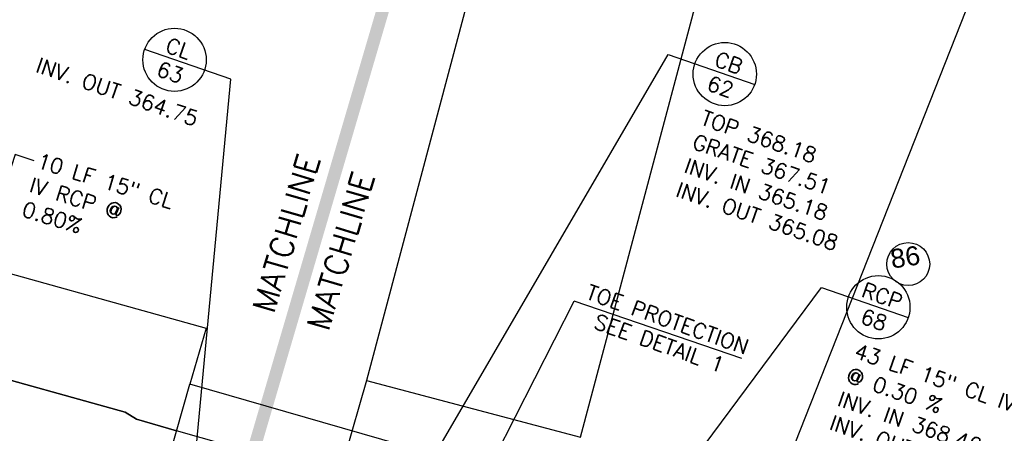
# Model space of a CAD drawing. Header units: feet. Extents: x 2087242 to 2092707, y 861919 to 865997.
# Tile 31 of 39: x 2091938 to 2092094, y 863535 to 863600. Entities that reach past the tile are written whole.
import ezdxf
from ezdxf.enums import TextEntityAlignment as Align

# ---------------------------------------------------------------- set-up
doc = ezdxf.new("R2010")
doc.units = ezdxf.units.FT
doc.header["$LTSCALE"] = 30
doc.header["$MEASUREMENT"] = 0
doc.linetypes.add('DASHED', pattern=[0.75, 0.5, -0.25])
for name, color, linetype in [('C-ANNO-LEGN', 2, 'Continuous'), ('C-ANNO-MATC', 252, 'DASHED'), ('C-ANNO-TEXT-STRM', 3, 'Continuous'), ('C-GRADE-ESMT', 171, 'TCE'), ('C-STRM-ESMT', 2, 'PDE'), ('C-STRM-TEXT', 3, 'Continuous'), ('GIS-BUILDING', 252, 'Continuous'), ('GIS-DRIVEWAY', 252, 'Continuous'), ('LOD', 80, 'LOD'), ('P-PSE', 7, 'PSE')]:
    doc.layers.add(name, color=color, linetype=linetype)
doc.styles.add('ARIAL', font='arial.ttf', dxfattribs={"height": 0.08})
doc.styles.add('L100', font='simplex', dxfattribs={"height": 2})
doc.styles.add('L80', font='simplex.shx', dxfattribs={"height": 2.4})
doc.styles.add('LINE', font='simplex.shx', dxfattribs={"height": 0.9})
doc.styles.get("Standard").update_dxf_attribs({"font": 'simplex.shx'})
doc.linetypes.add('LOD', pattern='A,1,-0.4,["LOD",Standard,S=0.12,R=0,X=-0.375,Y=-0.06],0', length=1.4)
doc.linetypes.add('PDE', pattern='A,0.5,-0.2,["PDE",LINE,S=0.1,R=0,X=-0.1,Y=-0.05],-0.25', length=0.95)
doc.linetypes.add('PSE', pattern='A,0.5,-0.2,["PSE",LINE,S=0.1,R=0,X=-0.1,Y=-0.05],-0.25', length=0.95)
doc.linetypes.add('TCE', pattern='A,0.5,-0.2,["TCE",LINE,S=0.1,R=0,X=-0.1,Y=-0.05],-0.25', length=0.95)

msp = doc.modelspace()

# ---------------------------------------------------------------- linework, layer by layer
at = {"layer": 'C-ANNO-LEGN'}
msp.add_circle((2092078.5, 863561.85), 3.39, dxfattribs=at)
at = {"layer": 'C-ANNO-MATC', "const_width": 2, "flags": 128}
msp.add_lwpolyline([(2091924.21, 863359.15), (2091998.47, 863612.17)], dxfattribs=at)
at = {"layer": 'C-ANNO-TEXT-STRM'}
for p, q in [((2091971.47, 863591.07), (2091957.86, 863595.78)), ((2091993.9, 863514.89), (2092040.56, 863594.99)), ((2092040.56, 863594.99), (2092054.24, 863590.25)), ((2091965.66, 863529.21), (2091971.47, 863591.07)), ((2092031.63, 863513.49), (2092064.82, 863558.12)), ((2092064.82, 863558.12), (2092078.51, 863553.38)), ((2092008.57, 863522.21), (2092025.71, 863555.96)), ((2092052.19, 863546.92), (2092025.71, 863555.96))]:
    msp.add_line(p, q, dxfattribs=at)
for centre in [(2091962.58, 863594.15), (2092049.52, 863591.89), (2092073.78, 863555.01)]:
    msp.add_circle(centre, 5, dxfattribs=at)
at = {"layer": 'C-GRADE-ESMT', "ltscale": 0.75, "flags": 128}
msp.add_lwpolyline([(2091711.48, 863640.91), (2091727.56, 863633.44), (2091736.32, 863627.69), (2091752.17, 863614.89), (2091780.32, 863601.24), (2091781.56, 863595.9), (2091852.58, 863574.06), (2091922.63, 863554.1), (2091925.25, 863563.51), (2091967.57, 863551.72), (2091965.02, 863542.85)], dxfattribs=at)
at = {"layer": 'C-STRM-ESMT'}
for p in [(2091960.68, 863527.79), (2092015.2, 863528.39)]:
    msp.add_line(p, (2091965.02, 863542.85), dxfattribs=at)
at = {"layer": 'C-STRM-TEXT', "flags": 128}
msp.add_lwpolyline([(2091940.41, 863578.15), (2091937.39, 863579.17), (2091925.45, 863542.5)], dxfattribs=at)
at = {"layer": 'GIS-BUILDING'}
for p, q in [((2092055.95, 863780.65), (2091992.9, 863543.45)), ((2092026.73, 863534.45), (2092047.87, 863613.98)), ((2091992.9, 863543.45), (2092026.73, 863534.45))]:
    msp.add_line(p, q, dxfattribs=at)
at = {"layer": 'GIS-DRIVEWAY'}
for p, q in [((2092059.26, 863530.05), (2092089.07, 863605.56)), ((2091992.9, 863543.45), (2091984.39, 863513.74))]:
    msp.add_line(p, q, dxfattribs=at)
at = {"layer": 'LOD', "linetype": 'LOD', "flags": 128}
msp.add_lwpolyline([(2091611.8, 863625.79), (2091716.73, 863594.49), (2091725.09, 863591.78), (2091727.93, 863590.11), (2091732.62, 863588.47), (2091736.74, 863587.56), (2091765.97, 863577.59), (2091793.05, 863568.32), (2091809.47, 863563.22), (2091812.6, 863561.66), (2091817.35, 863560.15), (2091821.41, 863559.8), (2091849.32, 863551.43), (2091875.86, 863543.98), (2091902.53, 863536.46), (2091923.23, 863530.75), (2091952.48, 863522.44), (2091985.73, 863512.67), (2092005.79, 863507.03), (2092008.88, 863505.03), (2092013.58, 863503.65), (2092019.19, 863503.14), (2092053.71, 863492.79), (2092106.73, 863477.21), (2092127.89, 863471.18), (2092132.89, 863469.06), (2092137.9, 863467.65), (2092143.21, 863466.89), (2092171.62, 863458.23), (2092199.02, 863450.2), (2092224.04, 863442.82), (2092244.96, 863436.51), (2092272.42, 863428.12), (2092291.87, 863422.15), (2092321.12, 863412.37), (2092351.21, 863402.59), (2092381.84, 863392.17), (2092405.67, 863383.78), (2092433.12, 863374.62), (2092467.01, 863363.26), (2092485.28, 863357.03), (2092502.21, 863351.3), (2092514.96, 863346.77), (2092530.56, 863340.61), (2092550.35, 863331.88), (2092563.03, 863326.48), (2092575.17, 863321.82), (2092586.43, 863316.98), (2092603.65, 863309.54), (2092618.4, 863303.43), (2092622.82, 863301.82), (2092627.6, 863301.82), (2092632.03, 863302.59), (2092635.4, 863304.34), (2092638.91, 863307.36), (2092641.3, 863310.24), (2092643.83, 863315.08), (2092645.87, 863320.07), (2092642, 863321.54), (2092639.83, 863316.77), (2092638.35, 863313.19), (2092636.52, 863311.01), (2092630.06, 863311.64), (2092624.44, 863312.84), (2092610.25, 863319.08), (2092611.93, 863330.39), (2092588.89, 863340.22), (2092582.92, 863335.65), (2092546.63, 863351.32), (2092536.7, 863357.34), (2092532.53, 863361.15), (2092531.85, 863375.11), (2092502.38, 863384.85), (2092498.56, 863382.99), (2092495.71, 863379.04), (2092487.65, 863382.39), (2092487.14, 863394.08), (2092454.26, 863405.27), (2092450.01, 863399.03), (2092442.83, 863392.41), (2092429.96, 863398.41), (2092395.53, 863409.39), (2092300.55, 863440.25), (2092297.45, 863442.91), (2092297.93, 863446.65), (2092277.5, 863452.79), (2092275.06, 863444.45), (2092241.51, 863452.33), (2092184.33, 863469.84), (2092168.49, 863475.1), (2092169, 863482.93), (2092148.11, 863488.78), (2092145.08, 863483.26), (2092138.58, 863485.31), (2092093.2, 863497.87), (2092061.36, 863506.42), (2092058.1, 863508.7), (2092057.01, 863516.27), (2092028.26, 863524.46), (2092024.44, 863521.34), (2092020.01, 863521.53), (2091987.46, 863531.55), (2091974.97, 863532.06), (2091962.89, 863535.45), (2091956.58, 863537.3), (2091954.78, 863538.4), (2091929.42, 863545.49), (2091927.35, 863545.53), (2091926.52, 863545.76), (2091922.92, 863556.58), (2091914.25, 863557.11), (2091909.04, 863551.39), (2091898.42, 863556.98), (2091890.93, 863559.07), (2091890.27, 863556.87), (2091831.49, 863573.59), (2091801.63, 863583.62), (2091782.64, 863590.64), (2091772.26, 863595.29), (2091758.36, 863602.03), (2091747.31, 863607.81), (2091733.63, 863616.8), (2091729.82, 863625.34), (2091726.07, 863627.51), (2091719.82, 863630.46), (2091716.21, 863629.54), (2091711.47, 863629.22), (2091703.06, 863634.67), (2091700.17, 863635.33), (2091699.08, 863629.1), (2091699.19, 863622.8), (2091700.42, 863617.17), (2091702.23, 863611.75), (2091705.56, 863606.26), (2091708.7, 863601.97), (2091622.77, 863627.8), (2091515.23, 863662.96), (2091510.77, 863650.68), (2091542.42, 863640.84), (2091588.11, 863628.16, 0.068017)], format="xyb", close=True, dxfattribs=at)
at = {"layer": 'P-PSE', "ltscale": 0.7, "flags": 128}
msp.add_lwpolyline([(2091707.49, 863618.36), (2091719.82, 863624.62), (2091752.88, 863601.87, 0.065276), (2091774.29, 863590.93, 0.010814), (2091814.75, 863577.51), (2091827.9, 863573.46, 0.007212), (2091855.26, 863565.47), (2091927.35, 863545.53), (2091929.42, 863545.49), (2091954.78, 863538.4), (2091954.78, 863538.4), (2091956.58, 863537.3), (2091962.89, 863535.45)], format="xyb", dxfattribs=at)

# ---------------------------------------------------------------- texts
at = {"layer": 'C-ANNO-LEGN', "style": 'ARIAL'}
msp.add_text('86', height=3, rotation=8.6308, dxfattribs=at).set_placement((2092078.03, 863562.96), align=Align.MIDDLE_CENTER)
at = {"layer": 'C-ANNO-MATC', "color": 3, "char_height": 3.6, "attachment_point": 9, "rotation": 73.4771, "style": 'L80'}
for insert in [(2091985.6, 863578.54), (2091994.21, 863575.75)]:
    msp.add_mtext('\\A1;MATCHLINE ', dxfattribs=dict(at, insert=insert))
at = {"layer": 'C-ANNO-TEXT-STRM', "char_height": 2.4, "width": 38.2973, "style": 'L100'}
for s, insert, attachment_point, rotation in [('CL\\P63', (2091962.55, 863594.05), 5, 340.8844), ('CB\\P62', (2092049.49, 863591.78), 5, 340.8844), ('INV. OUT 364.75', (2091941.29, 863594.57), 1, 341), ('TOP 368.18\\PGRATE 367.51\\PINV. IN 365.18\\PINV. OUT 365.08', (2092046.3, 863586.23), 1, 341), ('TOE PROTECTION\\PSEE DETAIL 1', (2092039.83, 863551.2), 5, 340.6291), ('RCP\\P68', (2092073.75, 863554.91), 5, 340.8844), ('43 LF 15" CL IV RCP @ 0.30 %\\PINV. IN 368.46\\PINV. OUT 368.33', (2092070.56, 863549.36), 1, 341)]:
    msp.add_mtext(s, dxfattribs=dict(at, insert=insert, attachment_point=attachment_point, rotation=rotation))
at = {"layer": 'C-STRM-TEXT', "insert": (2091941.36, 863579.43), "char_height": 2.4, "width": 28.5182, "attachment_point": 1, "rotation": 342.7986, "style": 'L80'}
msp.add_mtext('10 LF 15" CL IV RCP @ 0.80%', dxfattribs=at)

doc.saveas('drawing.dxf')
